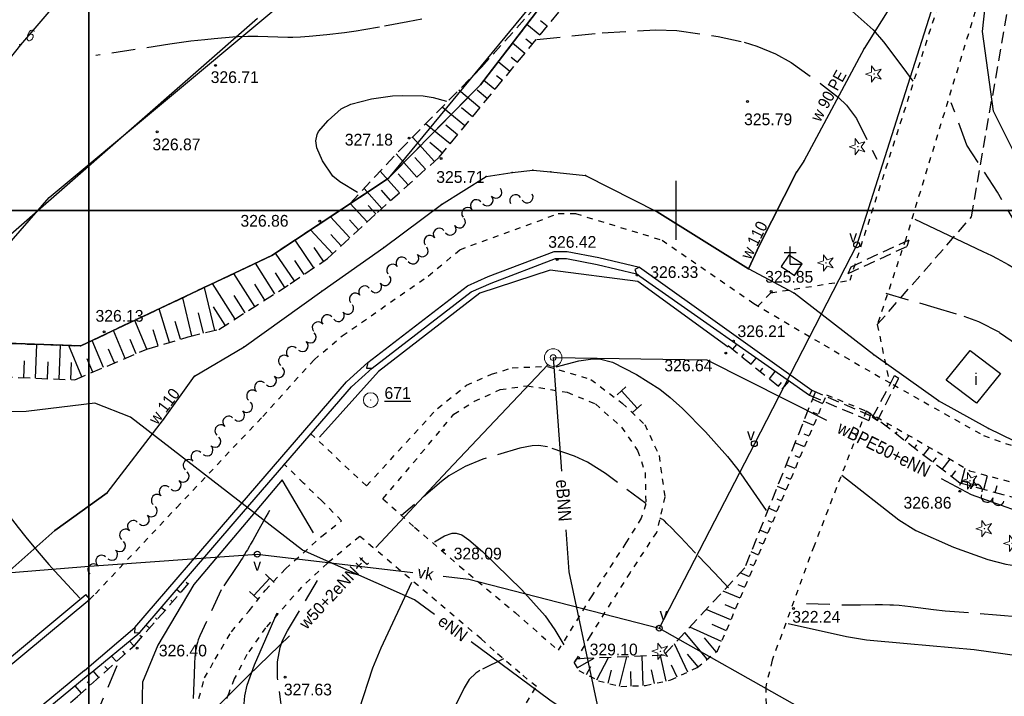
# Model space of a CAD drawing. Extents: x 4615668 to 9249187, y 5334101 to 10688993.
# Tile 57 of 120: x 4667628 to 4667712, y 5337028 to 5337085. Entities that reach past the tile are written whole.
import ezdxf
from ezdxf.enums import TextEntityAlignment as Align

# ---------------------------------------------------------------- set-up
doc = ezdxf.new("R2010")
doc.units = 0
doc.header["$MEASUREMENT"] = 0
for name, pattern in [('DROGA', [1, 0.5, -0.5]), ('GEN7', [13.75, 9.75, -1.5, 1, -1.5]), ('JEZDNIA', [1.5, 1, -0.5]), ('KONTUR', [1.5, 1, -0.5]), ('PRZEPUST', [1.5, 1, -0.5]), ('SKARPA1', [1.5, 1, -0.5]), ('UZYTEK', [1.5, 1, -0.5]), ('WARSTWICA', [3, 2, -1])]:
    doc.linetypes.add(name, pattern=pattern)
for name, color, linetype in [('1', 7, 'Continuous'), ('13', 7, 'Continuous'), ('14', 7, 'Continuous'), ('16', 7, 'Continuous'), ('17', 7, 'Continuous'), ('19', 7, 'Continuous'), ('2', 7, 'Continuous'), ('21', 7, 'Continuous'), ('22', 7, 'Continuous'), ('23', 7, 'Continuous'), ('24', 7, 'Continuous'), ('25', 7, 'Continuous'), ('26', 7, 'Continuous'), ('36', 7, 'Continuous'), ('38', 7, 'Continuous'), ('45', 7, 'Continuous'), ('47', 7, 'Continuous'), ('48', 7, 'Continuous'), ('50', 7, 'Continuous'), ('51', 7, 'Continuous'), ('52', 7, 'Continuous'), ('57', 7, 'Continuous'), ('60', 7, 'Continuous'), ('7', 4, 'GEN7'), ('9', 7, 'Continuous'), ('SZNPS_121', 7, 'Continuous'), ('SZZPZ_922', 7, 'Continuous'), ('UWWPA_907', 7, 'Continuous')]:
    doc.layers.add(name, color=color, linetype=linetype)
doc.styles.add('ITALICT', font='ITALICT', dxfattribs={"height": 0.2})
doc.styles.add('txt', font='TXT', dxfattribs={"height": 0.2})

# ---------------------------------------------------------------- blocks, each defined once
blk = doc.blocks.new('203')
at = {"layer": '57', "color": 3, "linetype": 'Continuous'}
blk.add_circle((0, 0), 0.045, dxfattribs=at)
blk = doc.blocks.new('*M2220')
at = {"layer": '60', "color": 7, "linetype": 'Continuous'}
blk.add_lwpolyline([(0, 0), (0, 250), (400, 250), (400, 0)], close=True, dxfattribs=at)
blk = doc.blocks.new('*M2221')
at = {"layer": '60', "color": 7, "linetype": 'Continuous'}
blk.add_line((50, 247.5), (50, 250), dxfattribs=at)
blk.add_lwpolyline([(0, 0), (0, 250), (400, 250), (400, 0)], close=True, dxfattribs=at)
blk = doc.blocks.new('DI')
at = {"layer": 'SZZPZ_922', "color": 7, "linetype": 'Continuous', "lineweight": 13}
for p, q in [((-0.736, -0.001), (-0.227, 0.164)), ((-0.227, 0.699), (0.087, 0.267)), ((-0.227, 0.164), (-0.227, 0.699)), ((0.087, 0.267), (0.595, 0.431)), ((0.595, 0.431), (0.281, -0.001)), ((-0.227, -0.166), (-0.736, -0.001)), ((-0.227, -0.702), (-0.227, -0.166)), ((0.087, -0.268), (-0.227, -0.702)), ((0.595, -0.434), (0.087, -0.268)), ((0.281, -0.001), (0.595, -0.434))]:
    blk.add_line(p, q, dxfattribs=at)
blk.add_circle((0, 0), 0.0203, dxfattribs=at)
blk = doc.blocks.new('SB')
at = {"layer": 'UWWPA_907', "color": 7, "linetype": 'Continuous', "lineweight": 13}
for radius in [0.75, 0.25]:
    blk.add_circle((0, 0), radius, dxfattribs=at)
blk = doc.blocks.new('PO')
at = {"layer": 'SZNPS_121', "color": 7, "linetype": 'Continuous', "lineweight": 13}
for radius in [0.625, 0.01]:
    blk.add_circle((0, 0), radius, dxfattribs=at)
blk = doc.blocks.new('WYS')
at = {"layer": '52', "color": 67, "linetype": 'Continuous'}
blk.add_circle((0, 0), 0.08, dxfattribs=at)
blk = doc.blocks.new('SLU')
at = {"layer": '22', "color": 1, "linetype": 'Continuous'}
blk.add_circle((0, 0), 0.25, dxfattribs=at)
blk = doc.blocks.new('*M2251')
at = {"layer": '60', "color": 7, "linetype": 'Continuous'}
blk.add_lwpolyline([(0, 0), (0, 250), (400, 250), (400, 0)], close=True, dxfattribs=at)
blk = doc.blocks.new('*M2253')
at = {"layer": '25', "color": 165, "linetype": 'Continuous'}
blk.add_lwpolyline([(129.515, 148.681), (127.14, 144.553), (127.093, 144.575), (127.135, 144.511), (126.085, 142.081), (124.295, 135.991), (122.685, 132.021), (120.605, 126.341), (117.295, 124.521), (116.035, 122.491), (112.435, 115.501), (106.395, 105.801), (101.255, 96.211), (100.645, 95.271), (97.505, 89.061), (96.545, 87.061)], dxfattribs=at)
blk.add_lwpolyline([(129.515, 148.681), (127.14, 144.553), (127.093, 144.575), (127.135, 144.511), (126.085, 142.081), (124.295, 135.991), (122.685, 132.021), (120.605, 126.341), (117.295, 124.521), (116.035, 122.491), (112.435, 115.501), (106.395, 105.801), (101.255, 96.211), (100.645, 95.271), (97.505, 89.061), (96.545, 87.061)], dxfattribs=at)
for p in [(129.515, 148.681), (127.093, 144.575), (127.135, 144.511), (127.14, 144.553), (126.085, 142.081), (124.295, 135.991), (122.685, 132.021), (120.605, 126.341), (117.295, 124.521), (116.035, 122.491), (112.435, 115.501), (106.395, 105.801), (101.255, 96.211), (100.645, 95.271), (97.505, 89.061), (96.545, 87.061)]:
    blk.add_point(p, dxfattribs=at)
blk = doc.blocks.new('*M2270')
at = {"layer": '25', "color": 165, "linetype": 'Continuous'}
blk.add_lwpolyline([(41.985, 67.981), (37.525, 64.761), (32.375, 60.241), (23.425, 54.131), (14.605, 50.471), (7.425, 50.231), (-9.675, 51.831), (-17.005, 52.171), (-30.215, 52.831), (-30.155, 49.031), (-30.015, 37.741), (-29.765, 33.651), (-29.605, 32.231), (-29.485, 31.831)], dxfattribs=at)
blk.add_lwpolyline([(41.985, 67.981), (37.525, 64.761), (32.375, 60.241), (23.425, 54.131), (14.605, 50.471), (7.425, 50.231), (-9.675, 51.831), (-17.005, 52.171), (-30.215, 52.831), (-30.155, 49.031), (-30.015, 37.741), (-29.765, 33.651), (-29.605, 32.231), (-29.485, 31.831)], dxfattribs=at)
for p in [(41.985, 67.981), (37.525, 64.761), (32.375, 60.241), (23.425, 54.131), (-30.215, 52.831), (-17.005, 52.171), (-9.675, 51.831), (14.605, 50.471), (7.425, 50.231), (-30.155, 49.031), (-30.015, 37.741), (-29.765, 33.651), (-29.605, 32.231), (-29.485, 31.831)]:
    blk.add_point(p, dxfattribs=at)
blk = doc.blocks.new('*M2283')
at = {"layer": '25', "color": 165, "linetype": 'Continuous'}
blk.add_lwpolyline([(124.685, 69.711), (116.985, 73.451), (112.715, 75.821), (107.225, 79.731), (100.455, 84.971), (96.545, 87.061), (97.505, 89.061), (100.645, 95.271)], dxfattribs=at)
blk.add_lwpolyline([(124.685, 69.711), (116.985, 73.451), (112.715, 75.821), (107.225, 79.731), (100.455, 84.971), (96.545, 87.061), (97.505, 89.061), (100.645, 95.271)], dxfattribs=at)
for p in [(100.645, 95.271), (97.505, 89.061), (96.545, 87.061), (100.455, 84.971), (107.225, 79.731), (112.715, 75.821), (116.985, 73.451)]:
    blk.add_point(p, dxfattribs=at)
blk = doc.blocks.new('*M2284')
at = {"layer": '25', "color": 165, "linetype": 'Continuous'}
blk.add_line((96.545, 87.061), (88.795, 91.911), dxfattribs=at)
blk.add_line((96.545, 87.061), (88.795, 91.911), dxfattribs=at)
for p in [(88.795, 91.911), (96.545, 87.061)]:
    blk.add_point(p, dxfattribs=at)
blk = doc.blocks.new('*M2285')
at = {"layer": '25', "color": 165, "linetype": 'Continuous'}
blk.add_lwpolyline([(37.525, 64.761), (41.985, 67.981), (46.765, 74.221), (49.395, 77.901), (53.625, 80.401), (60.245, 85.151), (65.515, 88.871), (70.425, 92.521)], dxfattribs=at)
blk.add_lwpolyline([(37.525, 64.761), (41.985, 67.981), (46.765, 74.221), (49.395, 77.901), (53.625, 80.401), (60.245, 85.151), (65.515, 88.871), (70.425, 92.521)], dxfattribs=at)
for p in [(70.425, 92.521), (65.515, 88.871), (60.245, 85.151), (53.625, 80.401), (49.395, 77.901), (46.765, 74.221), (41.985, 67.981), (37.525, 64.761)]:
    blk.add_point(p, dxfattribs=at)
blk = doc.blocks.new('*M2304')
at = {"layer": '25', "color": 165, "linetype": 'Continuous'}
blk.add_lwpolyline([(65.515, 88.871), (70.425, 92.521), (74.225, 94.901), (76.445, 95.251), (78.205, 95.461), (79.745, 95.311), (82.695, 95.001), (88.795, 91.911), (96.545, 87.061)], dxfattribs=at)
blk.add_lwpolyline([(65.515, 88.871), (70.425, 92.521), (74.225, 94.901), (76.445, 95.251), (78.205, 95.461), (79.745, 95.311), (82.695, 95.001), (88.795, 91.911), (96.545, 87.061)], dxfattribs=at)
for p in [(74.225, 94.901), (76.445, 95.251), (78.205, 95.461), (79.745, 95.311), (82.695, 95.001), (70.425, 92.521), (88.795, 91.911), (65.515, 88.871), (96.545, 87.061)]:
    blk.add_point(p, dxfattribs=at)
blk = doc.blocks.new('STE')
at = {"color": 40, "linetype": 'Continuous'}
for p, q in [((-1, -0.5), (-1, 0.5)), ((-1, 0.001), (1, -0.001)), ((1, -0.5), (1, 0.5))]:
    blk.add_line(p, q, dxfattribs=at)
blk = doc.blocks.new('K')
at = {"layer": '48', "color": 7, "linetype": 'Continuous'}
for p, q in [((-0.5, 1), (0, 1)), ((0, 0), (0, 1.5)), ((0, 1), (0.5, 1)), ((0, 0), (1, 0))]:
    blk.add_line(p, q, dxfattribs=at)

msp = doc.modelspace()

# ---------------------------------------------------------------- linework, layer by layer
at = {"color": 97, "linetype": 'Continuous'}
msp.add_lwpolyline([(4667693.924, 5337065.373), (4667693.27, 5337064.389), (4667694.402, 5337063.637), (4667695.056, 5337064.621)], close=True, dxfattribs=at)
at = {"layer": '1', "color": 2, "linetype": 'Continuous'}
msp.add_lwpolyline([(4667685.049, 5337102.486), (4667659.827, 5337071.897), (4667649.937, 5337065.342), (4667633.666, 5337057.64), (4667620.112, 5337058.12)], dxfattribs=at)
at = {"layer": '13', "color": 7, "linetype": 'Continuous'}
msp.add_lwpolyline([(4667707.322, 5337054.712), (4667709.363, 5337057.254), (4667711.947, 5337055.299), (4667709.906, 5337052.757)], close=True, dxfattribs=at)
at = {"layer": '16', "color": 7, "linetype": 'JEZDNIA'}
msp.add_line((4667675.67, 5337030.653), (4667675.862, 5337030.97), dxfattribs=at)
at = {"layer": '17', "color": 97, "linetype": 'DROGA'}
msp.add_line((4667697.148, 5337053.47), (4667700.513, 5337052.102), dxfattribs=at)
for points in [[(4667691.315, 5337061.043), (4667692.407, 5337062.167), (4667699.142, 5337063.226), (4667710.693, 5337099.261), (4667716.983, 5337116.411), (4667720.638, 5337124.002), (4667729.575, 5337139.79), (4667734.865, 5337149.113), (4667739.297, 5337159.344), (4667746.677, 5337168.406), (4667759.013, 5337183.212), (4667757.843, 5337191.367), (4667756.978, 5337198.712), (4667757.151, 5337201.141), (4667757.843, 5337205.478), (4667758.765, 5337212.187), (4667755.533, 5337221.644), (4667757.955, 5337227.138)], [(4667759.569, 5337223.958), (4667758.243, 5337222.223), (4667762.164, 5337213.432), (4667759.918, 5337198.709), (4667761.707, 5337182.548), (4667742.345, 5337158.814), (4667738.26, 5337149.53), (4667726.795, 5337128.679), (4667719.735, 5337115.873), (4667713.583, 5337098.561), (4667703.875, 5337066.725), (4667701.46, 5337059.451), (4667702.491, 5337054.523)], [(4667665.938, 5337065.834), (4667674.308, 5337068.905), (4667675.78, 5337068.905), (4667683.142, 5337066.651), (4667690.95, 5337061.26), (4667696.917, 5337057.723), (4667702.807, 5337054.342), (4667710.496, 5337050.012), (4667722.992, 5337045.587), (4667735.353, 5337040.068), (4667741.117, 5337033.94), (4667743.168, 5337021.683), (4667741.854, 5337008.293), (4667740.963, 5336998.487), (4667741.041, 5336989.975), (4667744.751, 5336980.014), (4667750.718, 5336968.899), (4667756.722, 5336957.64)], [(4667634.425, 5337036.083), (4667634.906, 5337036.539), (4667641.842, 5337043.884), (4667649.152, 5337051.639), (4667653.53, 5337056.459), (4667655.918, 5337058.499), (4667663.242, 5337063.59), (4667665.938, 5337065.834)], [(4667668.626, 5337055.233), (4667670.381, 5337055.783), (4667673.396, 5337055.893), (4667677.069, 5337054.793), (4667679.755, 5337052.758), (4667681.674, 5337050.944), (4667682.88, 5337048.304), (4667683.373, 5337044.785), (4667682.661, 5337041.761), (4667680.413, 5337038.352), (4667677.014, 5337032.963), (4667675.67, 5337030.653)], [(4667653.222, 5337050.174), (4667657.991, 5337045.72), (4667664.021, 5337052.319), (4667666.488, 5337054.298), (4667668.626, 5337055.233)], [(4667659.388, 5337044.622), (4667662.623, 5337048.471), (4667665.419, 5337051.826), (4667667.173, 5337052.926), (4667669.366, 5337053.916), (4667671.669, 5337054.246), (4667675.068, 5337053.696), (4667677.481, 5337052.706), (4667679.674, 5337050.726), (4667681.045, 5337048.746), (4667681.703, 5337046.876), (4667681.757, 5337044.182), (4667681.374, 5337042.972), (4667680.058, 5337040.882), (4667677.152, 5337036.373), (4667674.3, 5337031.726)], [(4667675.67, 5337030.653), (4667676.045, 5337030.005), (4667677.737, 5337029.127), (4667679.628, 5337028.653), (4667681.737, 5337028.726), (4667683.882, 5337029.2), (4667686.137, 5337030.258), (4667687.846, 5337031.68), (4667688.646, 5337033.467), (4667697.148, 5337053.47)], [(4667700.513, 5337052.102), (4667696.072, 5337040.608), (4667692.508, 5337030.874), (4667691.96, 5337028.619), (4667692.07, 5337024.33), (4667693.55, 5337020.48), (4667697.278, 5337015.641), (4667701.884, 5337011.792), (4667705.119, 5337009.152), (4667707.671, 5337006.841), (4667708.792, 5337004.587), (4667708.902, 5337002.223), (4667708.463, 5337000.848), (4667703.309, 5336993.534), (4667701.692, 5336991.004), (4667705.228, 5336985.285), (4667710.409, 5336976.431), (4667726.063, 5336948.274), (4667729.842, 5336941.521)], [(4667700.513, 5337052.102), (4667707.521, 5337048.073), (4667709.299, 5337047.012), (4667716.198, 5337045.144), (4667720.75, 5337043.86), (4667723.766, 5337042.343)], [(4667643.205, 5336988.015), (4667641.782, 5336989.874), (4667640.206, 5336992.391), (4667639.215, 5336994.38), (4667638.698, 5336996.066), (4667638.18, 5336998.097), (4667638.094, 5337000.777), (4667638.137, 5337002.852), (4667638.525, 5337005.403), (4667639.034, 5337007.702), (4667639.767, 5337010.641), (4667640.457, 5337013.537), (4667642.913, 5337024.733), (4667644.204, 5337029.373), (4667645.109, 5337030.973), (4667646.488, 5337033.307), (4667647.996, 5337035.079), (4667649.375, 5337036.852), (4667651.099, 5337038.667), (4667654.186, 5337041.456), (4667655.867, 5337042.753), (4667654.186, 5337044.439), (4667652.635, 5337045.952), (4667650.954, 5337047.594)], [(4667659.388, 5337044.622), (4667662.075, 5337042.202), (4667665.912, 5337038.902), (4667670.628, 5337034.942), (4667674.3, 5337031.726)], [(4667658.536, 5337040.477), (4667657.416, 5337041.428), (4667654.658, 5337039.137), (4667652.461, 5337037.106), (4667649.401, 5337033.648), (4667647.807, 5337031.357), (4667646.729, 5337029.283), (4667646.255, 5337028.072), (4667645.48, 5337026.084)], [(4667670.588, 5337025.526), (4667672.445, 5337028.647), (4667671.044, 5337029.793), (4667668.847, 5337031.673), (4667667.748, 5337032.688), (4667658.536, 5337040.477)]]:
    msp.add_lwpolyline(points, dxfattribs=at)
at = {"layer": '19', "color": 172, "linetype": 'PRZEPUST'}
for p, q in [((4667699.227, 5337064.383), (4667704.171, 5337066.685)), ((4667698.979, 5337063.816), (4667703.994, 5337066.119)), ((4667701.063, 5337051.571), (4667702.935, 5337055.114)), ((4667701.487, 5337051.288), (4667703.288, 5337054.901)), ((4667695.874, 5337053.873), (4667700.853, 5337051.713)), ((4667695.697, 5337053.448), (4667700.747, 5337051.287))]:
    msp.add_line(p, q, dxfattribs=at)
at = {"layer": '19', "color": 7, "linetype": 'Continuous'}
for p, q in [((4667703.994, 5337066.119), (4667704.171, 5337066.685)), ((4667698.979, 5337063.816), (4667699.227, 5337064.383)), ((4667702.935, 5337055.114), (4667703.288, 5337054.901)), ((4667695.874, 5337053.873), (4667695.697, 5337053.448)), ((4667700.853, 5337051.713), (4667700.747, 5337051.287)), ((4667701.063, 5337051.571), (4667701.487, 5337051.288))]:
    msp.add_line(p, q, dxfattribs=at)
at = {"layer": '2', "color": 5, "linetype": 'Continuous'}
for p, q in [((4667667.691, 5337079.882), (4667708.739, 5337133.335)), ((4667708.739, 5337133.335), (4667667.691, 5337079.882)), ((4667668.266, 5337129.511), (4667628.524, 5337083.278)), ((4667625.643, 5337065.342), (4667648.72, 5337085.548)), ((4667628.524, 5337083.278), (4667607.648, 5337057.1)), ((4667659.827, 5337071.897), (4667667.691, 5337079.882)), ((4667667.691, 5337079.882), (4667659.827, 5337071.897)), ((4667649.937, 5337065.342), (4667659.827, 5337071.897)), ((4667659.827, 5337071.897), (4667649.937, 5337065.342)), ((4667633.666, 5337057.64), (4667649.937, 5337065.342)), ((4667649.937, 5337065.342), (4667633.666, 5337057.64)), ((4667620.112, 5337058.12), (4667633.666, 5337057.64)), ((4667633.666, 5337057.64), (4667620.112, 5337058.12))]:
    msp.add_line(p, q, dxfattribs=at)
at = {"layer": '21', "color": 1, "linetype": 'Continuous'}
msp.add_line((4667673.873, 5337056.645), (4667674.579, 5337046.976), dxfattribs=at)
for points in [[(4667663.773, 5337034.761), (4667662.078, 5337036.02), (4667652.546, 5337040.26), (4667637.895, 5337051.581), (4667634.876, 5337052.777), (4667629.021, 5337052.069), (4667600.776, 5337051.57), (4667598.139, 5337051.731)], [(4667674.943, 5337041.989), (4667675.204, 5337038.413), (4667678.367, 5337023.616)], [(4667682.338, 5337021.072), (4667681.715, 5337022.072), (4667673.58, 5337027.482), (4667666.905, 5337032.437)]]:
    msp.add_lwpolyline(points, dxfattribs=at)
at = {"layer": '23', "color": 40, "linetype": 'Continuous'}
for p, q in [((4667710.204, 5337099.283), (4667699.704, 5337066.243)), ((4667699.704, 5337066.243), (4667690.994, 5337049.313)), ((4667690.994, 5337049.313), (4667682.903, 5337033.603))]:
    msp.add_line(p, q, dxfattribs=at)
for points in [[(4667611.384, 5337037.308), (4667616.956, 5337037.458), (4667634.021, 5337038.863), (4667648.689, 5337039.917), (4667661.927, 5337038.344)], [(4667664.504, 5337038.038), (4667666.702, 5337037.777), (4667682.903, 5337033.603), (4667694.653, 5337026.966), (4667689.624, 5337017.703)]]:
    msp.add_lwpolyline(points, dxfattribs=at)
at = {"layer": '25', "color": 165, "linetype": 'Continuous'}
for points in [[(4667673.873, 5337056.645), (4667686.948, 5337056.452), (4667697.129, 5337051.322)], [(4667673.43, 5337056.04), (4667664.918, 5337047.044), (4667658.782, 5337040.488)], [(4667706.908, 5337046.34), (4667709.449, 5337045.003), (4667720.949, 5337040.912), (4667734.391, 5337027.018), (4667750.02, 5337026.86), (4667761.744, 5337034.047), (4667775.609, 5337036.174), (4667779.879, 5337045.244)], [(4667651.419, 5337032.943), (4667647.942, 5337029.567), (4667634.206, 5337015.885), (4667611.901, 5336995.391)]]:
    msp.add_lwpolyline(points, dxfattribs=at)
at = {"layer": '38', "color": 97, "linetype": 'Continuous'}
msp.add_lwpolyline([(4667619.01, 5337056.533), (4667630.966, 5337070.273), (4667650.097, 5337086.214), (4667665.904, 5337104.076), (4667675.585, 5337114.898), (4667690.756, 5337136.311), (4667706.503, 5337160.04), (4667719.233, 5337180.656), (4667734.355, 5337209.514), (4667742.971, 5337232.576), (4667745.489, 5337240.023)], dxfattribs=at)
at = {"layer": '45', "color": 219, "linetype": 'Continuous'}
msp.add_line((4667634.425, 5337036.083), (4667634.105, 5337036.467), dxfattribs=at)
for points in [[(4667633.98, 5337029.996), (4667638.262, 5337033.661), (4667646.516, 5337043.271), (4667656.276, 5337054.58), (4667658.096, 5337056.217), (4667666.578, 5337062.755), (4667668.353, 5337063.55), (4667673.948, 5337065.676), (4667675.053, 5337065.676), (4667677.752, 5337065.172), (4667681.224, 5337064.349), (4667695.874, 5337053.873)], [(4667634.298, 5337029.61), (4667638.688, 5337033.237), (4667646.97, 5337042.879), (4667656.706, 5337054.16), (4667658.48, 5337055.755), (4667666.888, 5337062.237), (4667668.583, 5337062.996), (4667674.058, 5337065.076), (4667674.997, 5337065.076), (4667677.628, 5337064.584), (4667680.972, 5337063.791), (4667695.697, 5337053.448)], [(4667681.224, 5337064.349), (4667680.813, 5337064.159), (4667680.972, 5337063.791)], [(4667658.096, 5337056.217), (4667657.992, 5337055.757), (4667658.48, 5337055.755)], [(4667563.232, 5337005.774), (4667571.685, 5337009.284), (4667592.626, 5337017.949), (4667599.469, 5337020.875), (4667602.898, 5337020.845), (4667609.771, 5337020.002), (4667611.368, 5337020.031), (4667616.111, 5337021.569), (4667617.154, 5337022.383), (4667634.105, 5337036.467)], [(4667563.485, 5337005.337), (4667571.877, 5337008.822), (4667592.82, 5337017.489), (4667599.569, 5337020.375), (4667602.866, 5337020.345), (4667609.745, 5337019.502), (4667611.452, 5337019.533), (4667616.349, 5337021.121), (4667617.468, 5337021.993), (4667634.425, 5337036.083)], [(4667638.262, 5337033.661), (4667638.242, 5337033.219), (4667638.688, 5337033.237)], [(4667634.298, 5337029.61), (4667620.026, 5337017.833), (4667611.309, 5337013.281), (4667600.005, 5337013.494)], [(4667633.98, 5337029.996), (4667619.748, 5337018.251), (4667611.191, 5337013.783), (4667600.015, 5337013.994)]]:
    msp.add_lwpolyline(points, dxfattribs=at)
at = {"layer": '47', "color": 3, "linetype": 'Continuous'}
for points in [[(4667688.772, 5337057.545), (4667681.066, 5337063.113), (4667673.621, 5337064.095), (4667667.632, 5337062.132), (4667659.011, 5337055.45), (4667653.982, 5337049.882)], [(4667653.483, 5337041.717), (4667650.805, 5337046.237), (4667643.294, 5337037.328), (4667640.225, 5337032.153), (4667638.919, 5337029.009), (4667638.854, 5337026.52)]]:
    msp.add_lwpolyline(points, dxfattribs=at)
for centre, start, end in [((4667669.011, 5337070.715), 221.0325, 41.0325), ((4667667.338, 5337069.591), 41.0325, 221.0325), ((4667668.257, 5337070.059), 221.0325, 41.0325), ((4667670.672, 5337070.012), 30.62179, 210.62179), ((4667671.661, 5337070.307), 210.62179, 30.62179), ((4667666.584, 5337068.935), 41.0325, 221.0325), ((4667665.902, 5337068.185), 217.71365, 37.71365), ((4667664.167, 5337067.159), 37.71365, 217.71365), ((4667665.112, 5337067.574), 217.71365, 37.71365), ((4667663.377, 5337066.548), 37.71365, 217.71365), ((4667662.73, 5337065.732), 217.71365, 37.71365), ((4667660.995, 5337064.706), 37.71365, 217.71365), ((4667661.94, 5337065.121), 217.71365, 37.71365), ((4667660.204, 5337064.095), 37.71365, 217.71365), ((4667659.558, 5337063.279), 217.71365, 37.71365), ((4667657.823, 5337062.253), 37.71365, 217.71365), ((4667658.767, 5337062.668), 217.71365, 37.71365), ((4667657.032, 5337061.642), 37.71365, 217.71365), ((4667656.386, 5337060.826), 217.71365, 37.71365), ((4667654.651, 5337059.8), 37.71365, 217.71365), ((4667655.595, 5337060.215), 217.71365, 37.71365), ((4667653.86, 5337059.189), 37.71365, 217.71365), ((4667653.196, 5337058.392), 227.59934, 47.59934), ((4667651.663, 5337057.084), 47.59934, 227.59934), ((4667652.522, 5337057.654), 227.59934, 47.59934), ((4667650.989, 5337056.346), 47.59934, 227.59934), ((4667650.492, 5337055.431), 227.59934, 47.59934), ((4667649.818, 5337054.693), 227.59934, 47.59934), ((4667648.285, 5337053.385), 47.59934, 227.59934), ((4667648.959, 5337054.123), 47.59934, 227.59934), ((4667647.788, 5337052.47), 227.59934, 47.59934), ((4667646.255, 5337051.161), 47.59934, 227.59934), ((4667647.114, 5337051.732), 227.59934, 47.59934), ((4667645.581, 5337050.423), 47.59934, 227.59934), ((4667645.084, 5337049.509), 227.59934, 47.59934), ((4667644.41, 5337048.77), 227.59934, 47.59934), ((4667643.551, 5337048.2), 47.59934, 227.59934), ((4667642.877, 5337047.462), 47.59934, 227.59934), ((4667642.38, 5337046.547), 227.59934, 47.59934), ((4667640.847, 5337045.239), 47.59934, 227.59934), ((4667641.706, 5337045.809), 227.59934, 47.59934), ((4667708.941, 5337045.619), 344.21004, 164.21004), ((4667709.902, 5337045.347), 344.21004, 164.21004), ((4667640.173, 5337044.501), 47.59934, 227.59934), ((4667710.797, 5337044.834), 164.21004, 344.21004), ((4667711.759, 5337044.562), 164.21004, 344.21004), ((4667639.676, 5337043.586), 227.59934, 47.59934), ((4667639.002, 5337042.848), 227.59934, 47.59934), ((4667638.143, 5337042.278), 47.59934, 227.59934), ((4667637.469, 5337041.54), 47.59934, 227.59934), ((4667636.972, 5337040.625), 227.59934, 47.59934), ((4667635.439, 5337039.317), 47.59934, 227.59934), ((4667636.298, 5337039.887), 227.59934, 47.59934), ((4667634.765, 5337038.579), 47.59934, 227.59934)]:
    msp.add_arc(centre, 0.5, start, end, dxfattribs=at)
at = {"layer": '50', "color": 7, "linetype": 'Continuous'}
for points in [[(4667687.505, 5337103.308), (4667688.058, 5337100.84), (4667688.309, 5337099.888), (4667689.007, 5337098.044), (4667689.933, 5337096.285), (4667690.657, 5337095.165), (4667692.303, 5337093.065), (4667693.559, 5337091.678), (4667696.178, 5337089.055), (4667698.823, 5337086.587), (4667701.099, 5337084.551), (4667701.99, 5337083.521), (4667703.622, 5337081.342), (4667704.487, 5337080.185)], [(4667704.649, 5337068.43), (4667710.454, 5337065.692), (4667711.182, 5337065.335), (4667711.662, 5337065.087), (4667712.609, 5337064.567), (4667713.078, 5337064.298), (4667714.008, 5337063.745), (4667714.93, 5337063.179), (4667716.766, 5337062.033), (4667721.796, 5337058.867), (4667722.491, 5337058.441), (4667723.891, 5337057.609), (4667725.761, 5337056.504), (4667726.689, 5337055.94), (4667727.605, 5337055.358), (4667728.058, 5337055.059), (4667728.921, 5337054.476), (4667730.636, 5337053.298), (4667735.75, 5337049.718), (4667737.274, 5337048.665), (4667738.023, 5337048.121)], [(4667621.65, 5337055.011), (4667624.055, 5337048.906), (4667624.311, 5337048.296), (4667624.497, 5337047.896), (4667624.626, 5337047.632), (4667624.899, 5337047.111), (4667625.115, 5337046.725), (4667625.572, 5337045.967), (4667626.058, 5337045.225), (4667626.396, 5337044.739), (4667627.098, 5337043.786), (4667628.35, 5337042.168), (4667628.986, 5337041.371), (4667629.958, 5337040.192), (4667630.956, 5337039.037), (4667631.467, 5337038.469), (4667633.577, 5337036.155)]]:
    msp.add_lwpolyline(points, dxfattribs=at)
at = {"layer": '50', "color": 216, "linetype": 'Continuous'}
for points in [[(4667742.9, 5337051.963), (4667740.471, 5337054.019), (4667738.252, 5337055.948), (4667735.392, 5337057.876), (4667732.039, 5337060.003), (4667727.404, 5337062.179), (4667722.538, 5337064.439), (4667719.58, 5337065.874), (4667716.572, 5337068.396), (4667714.303, 5337071.71), (4667711.348, 5337077.621), (4667710.424, 5337084.419), (4667710.855, 5337088.65), (4667710.852, 5337088.697)], [(4667657.228, 5337070.7), (4667655.715, 5337071.61), (4667655.13, 5337072.097), (4667654.24, 5337073.393), (4667653.764, 5337074.516), (4667653.686, 5337075.106), (4667653.776, 5337075.653), (4667653.9, 5337075.896), (4667654.732, 5337076.845), (4667655.829, 5337077.831), (4667656.65, 5337078.236), (4667658.4, 5337078.665), (4667660.189, 5337078.919), (4667661.085, 5337078.969), (4667662.812, 5337078.93), (4667663.657, 5337078.779), (4667664.791, 5337078.476)], [(4667674.127, 5337055.864), (4667676.059, 5337056.362), (4667677.238, 5337056.553), (4667677.826, 5337056.528), (4667678.913, 5337056.245), (4667680.972, 5337055.199), (4667682.937, 5337053.971), (4667683.843, 5337053.261), (4667684.877, 5337052.317), (4667686.824, 5337050.326), (4667688.722, 5337048.229), (4667689.584, 5337047.115), (4667692.014, 5337043.626)], [(4667698.44, 5337046.631), (4667703.298, 5337042.847), (4667704.749, 5337041.914), (4667707.939, 5337040.506), (4667710.875, 5337039.45), (4667712.39, 5337039.063), (4667715.359, 5337038.611), (4667716.852, 5337038.523), (4667720.895, 5337038.578), (4667722.726, 5337038.608), (4667723.582, 5337038.85), (4667724.722, 5337039.422)], [(4667663.781, 5337040.956), (4667664.635, 5337041.459), (4667665.279, 5337041.687), (4667665.623, 5337041.702), (4667666.09, 5337041.56), (4667666.706, 5337041.133), (4667667.846, 5337040.151), (4667671.208, 5337036.879), (4667673.179, 5337034.666), (4667674.019, 5337033.456), (4667674.771, 5337032.198)], [(4667661.807, 5337037.499), (4667659.211, 5337031.904), (4667658.484, 5337030.2), (4667657.333, 5337026.641), (4667657.04, 5337025.146), (4667656.94, 5337024.149), (4667656.891, 5337022.154), (4667657.006, 5337019.639), (4667657.223, 5337018.386), (4667658.106, 5337015.063), (4667659.322, 5337010.873), (4667660.481, 5337007.106)], [(4667646.622, 5336987.522), (4667647.561, 5336995.112), (4667648.445, 5337002.48), (4667648.862, 5337006.431), (4667648.887, 5337008.408), (4667648.332, 5337015.627), (4667647.779, 5337021.776), (4667647.503, 5337026.485), (4667647.617, 5337027.846), (4667647.82, 5337028.743), (4667648.442, 5337030.474), (4667650.375, 5337034.906)], [(4667735.569, 5337030.257), (4667732.122, 5337030.066), (4667729.245, 5337029.876), (4667727.536, 5337029.855), (4667724.116, 5337030.066), (4667716.396, 5337030.826), (4667709.693, 5337031.752), (4667704.008, 5337032.268), (4667700.538, 5337032.579), (4667698.824, 5337032.867), (4667693.885, 5337033.983)]]:
    msp.add_lwpolyline(points, dxfattribs=at)
at = {"layer": '50', "color": 245, "linetype": 'WARSTWICA'}
for points in [[(4667662.683, 5337085.46), (4667661.49, 5337085.224), (4667659.095, 5337084.78), (4667657.771, 5337084.552), (4667657.108, 5337084.449), (4667656.113, 5337084.309), (4667654.618, 5337084.131), (4667653.118, 5337083.991), (4667652.367, 5337083.936), (4667651.727, 5337083.907), (4667651.3, 5337083.902), (4667650.445, 5337083.915), (4667648.733, 5337083.974), (4667647.879, 5337083.987), (4667647.025, 5337083.965), (4667646.599, 5337083.936), (4667645.011, 5337083.792), (4667644.218, 5337083.711), (4667643.029, 5337083.576), (4667641.844, 5337083.421), (4667641.252, 5337083.334), (4667634.944, 5337082.369)], [(4667672.476, 5337083.737), (4667678.053, 5337084.292), (4667682.607, 5337084.548), (4667684.384, 5337084.495), (4667687.928, 5337083.993), (4667690.128, 5337083.49), (4667691.2, 5337083.148), (4667692.781, 5337082.499), (4667694.133, 5337081.764), (4667696.612, 5337079.98), (4667698.147, 5337078.78), (4667698.85, 5337078.131), (4667699.677, 5337076.991), (4667701.422, 5337073.533)], [(4667740.309, 5337049.897), (4667738.71, 5337051.041), (4667734.877, 5337053.744), (4667730.708, 5337056.87), (4667727.086, 5337059.067), (4667723.253, 5337061.433), (4667720.108, 5337063.014), (4667716.865, 5337064.704), (4667713.58, 5337067.492), (4667711.685, 5337070.744), (4667709.081, 5337074.739), (4667707.757, 5337078.339)], [(4667702.177, 5337062.132), (4667706.262, 5337060.949), (4667708.827, 5337060.179), (4667710.08, 5337059.713), (4667711.863, 5337058.795), (4667713.389, 5337057.72), (4667715.337, 5337056.197), (4667716.327, 5337055.457), (4667719.65, 5337053.02), (4667721.381, 5337051.909), (4667729.529, 5337047.281), (4667734.709, 5337044.324)], [(4667681.756, 5337044.237), (4667678.316, 5337046.774), (4667676.78, 5337047.735), (4667675.684, 5337048.26), (4667673.4, 5337049.055), (4667672.623, 5337049.165), (4667672.091, 5337049.144), (4667671.041, 5337048.941), (4667667.897, 5337047.999), (4667666.392, 5337047.381), (4667665, 5337046.579), (4667664.363, 5337046.09), (4667660.97, 5337043.198)], [(4667649.728, 5337043.616), (4667649.626, 5337043.439), (4667649.424, 5337043.085), (4667649.223, 5337042.73), (4667648.827, 5337042.016), (4667648.475, 5337041.382), (4667648.297, 5337041.066), (4667648.118, 5337040.751), (4667648.028, 5337040.593), (4667647.846, 5337040.28), (4667647.754, 5337040.124), (4667647.614, 5337039.891), (4667647.488, 5337039.685), (4667647.424, 5337039.583), (4667647.328, 5337039.429), (4667647.181, 5337039.201), (4667647.032, 5337038.974), (4667646.956, 5337038.861), (4667645.623, 5337036.887)], [(4667688.802, 5337037.041), (4667688.399, 5337037.463), (4667687.594, 5337038.311), (4667685.987, 5337040.007), (4667685.45, 5337040.571), (4667685.181, 5337040.853), (4667684.641, 5337041.415), (4667684.37, 5337041.695), (4667683.962, 5337042.115), (4667683.552, 5337042.532), (4667683.346, 5337042.741), (4667683.334, 5337042.753), (4667683.308, 5337042.776), (4667683.281, 5337042.797), (4667683.263, 5337042.811), (4667683.224, 5337042.837), (4667683.195, 5337042.856), (4667683.134, 5337042.891), (4667683.012, 5337042.959), (4667682.952, 5337042.995)], [(4667654.801, 5336980.147), (4667655.949, 5336982.67), (4667656.291, 5336983.548), (4667656.753, 5336985.386), (4667657.092, 5336987.652), (4667657.151, 5336988.789), (4667657.037, 5336990.483), (4667656.245, 5336995.701), (4667654.722, 5337005.782), (4667653.88, 5337010.52), (4667652.567, 5337016.807), (4667651.929, 5337019.959), (4667650.841, 5337026.24), (4667650.406, 5337029.383), (4667650.396, 5337030.754), (4667650.639, 5337031.97), (4667650.845, 5337032.553), (4667651.252, 5337033.373), (4667654.299, 5337038.466)], [(4667645.623, 5337036.887), (4667643.802, 5337032.96), (4667643.663, 5337032.614), (4667643.588, 5337032.378), (4667643.545, 5337032.218), (4667643.475, 5337031.892), (4667643.435, 5337031.645), (4667643.38, 5337031.143), (4667643.349, 5337030.637), (4667643.316, 5337029.628), (4667643.175, 5337025.674)], [(4667695.429, 5337035.715), (4667698.613, 5337035.596), (4667699.081, 5337035.585), (4667700.018, 5337035.59), (4667701.268, 5337035.618), (4667701.893, 5337035.622), (4667702.517, 5337035.61), (4667702.829, 5337035.596), (4667703.319, 5337035.56), (4667704.296, 5337035.455), (4667706.245, 5337035.197), (4667707.222, 5337035.094), (4667711.616, 5337034.733), (4667713.814, 5337034.563), (4667717.112, 5337034.326), (4667718.704, 5337034.226), (4667721.888, 5337034.06), (4667723.868, 5337033.967), (4667724.858, 5337033.948), (4667725.517, 5337033.957), (4667725.847, 5337033.969), (4667726.34, 5337034.001), (4667731.544, 5337034.415)], [(4667636.743, 5337030.413), (4667634.016, 5337023.955), (4667632.273, 5337017.877), (4667632.349, 5337010.963), (4667632.728, 5337001.845), (4667632.352, 5336992.544), (4667632.201, 5336983.73), (4667631.973, 5336975.6), (4667630.24, 5336962.735), (4667628.194, 5336949.819), (4667627.21, 5336944.652), (4667627.249, 5336943.998)], [(4667669.643, 5337030.992), (4667667.627, 5337029.998), (4667667.289, 5337029.79), (4667666.729, 5337029.23), (4667666.285, 5337028.535), (4667665.554, 5337027.027), (4667662.465, 5337020.617), (4667661.872, 5337019.259), (4667661.743, 5337018.41), (4667661.797, 5337017.822), (4667662.084, 5337016.67), (4667663.213, 5337012.97)]]:
    msp.add_lwpolyline(points, dxfattribs=at)
at = {"layer": '51', "color": 3, "linetype": 'Continuous'}
for p, q in [((4667672.731, 5337084.09), (4667671.624, 5337085.003)), ((4667673.367, 5337084.862), (4667672.8, 5337085.329)), ((4667671.458, 5337082.547), (4667670.405, 5337083.416)), ((4667672.095, 5337083.319), (4667671.555, 5337083.764)), ((4667670.185, 5337081.005), (4667669.186, 5337081.829)), ((4667670.822, 5337081.776), (4667670.309, 5337082.199)), ((4667668.913, 5337079.462), (4667667.967, 5337080.242)), ((4667669.549, 5337080.233), (4667669.063, 5337080.634)), ((4667667.64, 5337077.919), (4667665.837, 5337079.407)), ((4667668.276, 5337078.69), (4667667.409, 5337079.406)), ((4667666.367, 5337076.376), (4667664.427, 5337077.977)), ((4667667.004, 5337077.148), (4667666.068, 5337077.92)), ((4667665.095, 5337074.834), (4667663.017, 5337076.547)), ((4667665.731, 5337075.605), (4667664.726, 5337076.434)), ((4667663.764, 5337073.347), (4667661.907, 5337075.422)), ((4667664.458, 5337074.062), (4667663.385, 5337074.947)), ((4667662.273, 5337072.013), (4667660.509, 5337073.985)), ((4667663.019, 5337072.68), (4667662.111, 5337073.694)), ((4667660.783, 5337070.679), (4667659.145, 5337072.509)), ((4667661.528, 5337071.346), (4667660.678, 5337072.296)), ((4667659.293, 5337069.345), (4667657.782, 5337071.034)), ((4667660.038, 5337070.012), (4667659.251, 5337070.892)), ((4667658.046, 5337068.205), (4667656.607, 5337069.763)), ((4667658.78, 5337068.883), (4667658.116, 5337069.603)), ((4667656.576, 5337066.848), (4667654.919, 5337068.644)), ((4667657.311, 5337067.527), (4667656.537, 5337068.365)), ((4667655.106, 5337065.492), (4667653.23, 5337067.525)), ((4667653.508, 5337064.297), (4667651.902, 5337066.645)), ((4667655.841, 5337066.17), (4667654.958, 5337067.127)), ((4667654.334, 5337064.861), (4667653.535, 5337066.029)), ((4667651.857, 5337063.168), (4667650.235, 5337065.54)), ((4667652.683, 5337063.732), (4667651.876, 5337064.912)), ((4667650.178, 5337062.081), (4667648.527, 5337064.674)), ((4667648.491, 5337061.007), (4667646.705, 5337063.812)), ((4667651.022, 5337062.619), (4667650.23, 5337063.862)), ((4667645.071, 5337058.967), (4667644.188, 5337062.621)), ((4667646.805, 5337059.932), (4667644.883, 5337062.949)), ((4667649.335, 5337061.544), (4667648.475, 5337062.894)), ((4667643.127, 5337058.497), (4667642.342, 5337061.747)), ((4667647.648, 5337060.47), (4667646.721, 5337061.925)), ((4667641.208, 5337057.936), (4667640.343, 5337060.801)), ((4667645.961, 5337059.395), (4667644.966, 5337060.957)), ((4667639.294, 5337057.357), (4667638.256, 5337059.813)), ((4667642.165, 5337058.225), (4667641.711, 5337059.729)), ((4667644.099, 5337058.732), (4667643.682, 5337060.458)), ((4667637.451, 5337056.579), (4667636.447, 5337058.956)), ((4667640.251, 5337057.647), (4667639.84, 5337059.007)), ((4667635.609, 5337055.8), (4667634.637, 5337058.1)), ((4667638.373, 5337056.968), (4667637.862, 5337058.176)), ((4667629.822, 5337054.892), (4667629.936, 5337057.772)), ((4667631.821, 5337054.813), (4667631.934, 5337057.701)), ((4667633.767, 5337055.022), (4667632.645, 5337057.676)), ((4667636.53, 5337056.189), (4667636.036, 5337057.359)), ((4667689.163, 5337057.351), (4667689.498, 5337057.764)), ((4667628.823, 5337054.931), (4667628.88, 5337056.369)), ((4667634.688, 5337055.411), (4667634.21, 5337056.541)), ((4667689.94, 5337056.721), (4667690.128, 5337056.954)), ((4667690.717, 5337056.092), (4667691.135, 5337056.607)), ((4667630.822, 5337054.853), (4667630.878, 5337056.295)), ((4667632.82, 5337054.774), (4667632.877, 5337056.22)), ((4667691.494, 5337055.462), (4667691.724, 5337055.745)), ((4667692.271, 5337054.832), (4667692.772, 5337055.45)), ((4667693.048, 5337054.203), (4667693.319, 5337054.537)), ((4667696.828, 5337052.717), (4667695.937, 5337053.096)), ((4667696.437, 5337051.797), (4667696, 5337051.982)), ((4667700.648, 5337051.998), (4667700.662, 5337052.016)), ((4667701.441, 5337051.388), (4667701.489, 5337051.451)), ((4667696.046, 5337050.876), (4667695.191, 5337051.239)), ((4667702.233, 5337050.778), (4667702.412, 5337051.01)), ((4667695.654, 5337049.956), (4667695.236, 5337050.134)), ((4667703.026, 5337050.168), (4667703.156, 5337050.338)), ((4667703.818, 5337049.559), (4667704.162, 5337050.004)), ((4667695.263, 5337049.036), (4667694.445, 5337049.383)), ((4667704.611, 5337048.949), (4667704.824, 5337049.225)), ((4667705.404, 5337048.339), (4667705.911, 5337048.999)), ((4667694.872, 5337048.115), (4667694.472, 5337048.285)), ((4667706.196, 5337047.729), (4667706.491, 5337048.112)), ((4667706.989, 5337047.119), (4667707.659, 5337047.991)), ((4667694.481, 5337047.195), (4667693.7, 5337047.527)), ((4667708.593, 5337045.938), (4667708.941, 5337047.226)), ((4667694.09, 5337046.275), (4667693.708, 5337046.437)), ((4667707.781, 5337046.509), (4667708.152, 5337046.992)), ((4667710.523, 5337045.416), (4667710.842, 5337046.594)), ((4667693.699, 5337045.354), (4667692.954, 5337045.671)), ((4667709.558, 5337045.677), (4667709.718, 5337046.266)), ((4667711.489, 5337045.154), (4667711.648, 5337045.744)), ((4667692.916, 5337043.514), (4667692.208, 5337043.815)), ((4667693.307, 5337044.434), (4667692.944, 5337044.588)), ((4667692.525, 5337042.593), (4667692.18, 5337042.74)), ((4667692.134, 5337041.673), (4667691.463, 5337041.958)), ((4667691.743, 5337040.753), (4667691.416, 5337040.892)), ((4667691.352, 5337039.832), (4667690.717, 5337040.102)), ((4667690.96, 5337038.912), (4667690.652, 5337039.043)), ((4667690.569, 5337037.992), (4667689.783, 5337038.326)), ((4667642.803, 5337037.362), (4667642.64, 5337037.504)), ((4667690.178, 5337037.071), (4667689.62, 5337037.309)), ((4667642.144, 5337036.609), (4667641.825, 5337036.889)), ((4667689.787, 5337036.151), (4667688.342, 5337036.765)), ((4667641.485, 5337035.857), (4667641.329, 5337035.994)), ((4667689.396, 5337035.231), (4667688.508, 5337035.608)), ((4667640.827, 5337035.104), (4667640.521, 5337035.372)), ((4667689.005, 5337034.311), (4667686.9, 5337035.205)), ((4667639.509, 5337033.6), (4667639.218, 5337033.854)), ((4667640.168, 5337034.352), (4667640.019, 5337034.483)), ((4667688.612, 5337033.391), (4667687.414, 5337033.927)), ((4667638.85, 5337032.847), (4667638.696, 5337032.982)), ((4667686.981, 5337030.96), (4667685.085, 5337033.239)), ((4667688.203, 5337032.478), (4667685.5, 5337033.688)), ((4667638.183, 5337032.103), (4667637.813, 5337032.514)), ((4667685.32, 5337029.875), (4667684.194, 5337032.275)), ((4667687.75, 5337031.6), (4667686.759, 5337032.79)), ((4667636.699, 5337030.763), (4667636.269, 5337031.239)), ((4667637.441, 5337031.433), (4667637.241, 5337031.655)), ((4667681.522, 5337028.719), (4667681.436, 5337031.228)), ((4667683.48, 5337029.111), (4667682.998, 5337031.295)), ((4667686.212, 5337030.32), (4667685.306, 5337031.409)), ((4667675.92, 5337030.22), (4667677.359, 5337031.053)), ((4667677.599, 5337029.198), (4667678.589, 5337031.106)), ((4667679.527, 5337028.678), (4667680.152, 5337031.173)), ((4667684.415, 5337029.45), (4667683.938, 5337030.466)), ((4667635.214, 5337029.423), (4667634.726, 5337029.964)), ((4667635.956, 5337030.093), (4667635.727, 5337030.347)), ((4667676.712, 5337029.659), (4667677.074, 5337030.358)), ((4667678.557, 5337028.922), (4667678.833, 5337030.025)), ((4667680.523, 5337028.684), (4667680.48, 5337029.934)), ((4667682.504, 5337028.895), (4667682.244, 5337030.073)), ((4667634.472, 5337028.753), (4667634.213, 5337029.04)), ((4667633.729, 5337028.083), (4667633.182, 5337028.689))]:
    msp.add_line(p, q, dxfattribs=at)
at = {"layer": '51', "color": 3, "linetype": 'SKARPA1'}
for p, q in [((4667688.775, 5337057.666), (4667693.364, 5337053.946)), ((4667693.364, 5337053.946), (4667693.924, 5337054.615))]:
    msp.add_line(p, q, dxfattribs=at)
for points in [[(4667658.92, 5337069.012), (4667664.161, 5337073.702), (4667677.132, 5337089.425), (4667688.197, 5337104.315), (4667695.899, 5337114.437), (4667700.113, 5337120.242), (4667705.536, 5337128.828), (4667708.739, 5337133.335)], [(4667656.607, 5337069.763), (4667660.79, 5337074.289), (4667667.763, 5337081.36), (4667675.18, 5337089.634)], [(4667616.373, 5337055.873), (4667620.857, 5337055.245), (4667633.15, 5337054.761), (4667639.298, 5337057.359), (4667642.818, 5337058.422), (4667645.421, 5337059.051), (4667651.495, 5337062.92), (4667654.677, 5337065.096), (4667658.92, 5337069.012)], [(4667696.204, 5337053.761), (4667690.173, 5337038.748), (4667683.301, 5337031.308), (4667676.501, 5337031.016), (4667675.862, 5337030.97)], [(4667738.02, 5336990.714), (4667737.092, 5336995.983), (4667736.602, 5336998.608), (4667737.512, 5337004.838), (4667738.727, 5337014.16), (4667738.446, 5337021.937), (4667735.222, 5337031.703), (4667724.318, 5337039.948), (4667720.908, 5337042.501), (4667712.292, 5337044.937), (4667708.486, 5337045.967), (4667700.513, 5337052.102)], [(4667621.34, 5337017.189), (4667627.077, 5337022.411), (4667633.393, 5337027.779), (4667638.258, 5337032.171), (4667643.072, 5337037.669)]]:
    msp.add_lwpolyline(points, dxfattribs=at)
at = {"layer": '60', "color": 7, "linetype": 'Continuous'}
msp.add_line((4667684.354, 5337069.183), (4667684.354, 5337071.683), dxfattribs=at)
msp.add_lwpolyline([(4668034.354, 5337319.183), (4668034.354, 5337069.183), (4667634.354, 5337069.183), (4667634.354, 5337319.183)], dxfattribs=at)
at = {"layer": '7', "color": 245, "linetype": 'KONTUR'}
for p, q in [((4667667.691, 5337079.882), (4667708.739, 5337133.335)), ((4667708.739, 5337133.335), (4667667.691, 5337079.882)), ((4667659.827, 5337071.897), (4667667.691, 5337079.882)), ((4667667.691, 5337079.882), (4667659.827, 5337071.897)), ((4667649.937, 5337065.342), (4667659.827, 5337071.897)), ((4667659.827, 5337071.897), (4667649.937, 5337065.342)), ((4667633.666, 5337057.64), (4667649.937, 5337065.342)), ((4667649.937, 5337065.342), (4667633.666, 5337057.64)), ((4667620.112, 5337058.12), (4667633.666, 5337057.64)), ((4667633.666, 5337057.64), (4667620.112, 5337058.12))]:
    msp.add_line(p, q, dxfattribs=at)
at = {"layer": '9', "color": 3, "linetype": 'UZYTEK'}
msp.add_lwpolyline([(4667701.46, 5337059.451), (4667709.478, 5337068.626), (4667712.999, 5337088.859), (4667735.371, 5337114.479)], dxfattribs=at)

# ---------------------------------------------------------------- block references
at = {"color": 40, "linetype": 'Continuous'}
for p, xscale, yscale, rotation in [((4667680.348, 5337053.074), 1.000002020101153, 1.000002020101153, 311.781104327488), ((4667649.077, 5337037.127), 0.9999978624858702, 0.9999978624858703, 226.6166519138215)]:
    msp.add_blockref('STE', p, dxfattribs=dict(at, xscale=xscale, yscale=yscale, rotation=rotation))
at = {"layer": '24', "color": 40, "linetype": 'Continuous'}
for p in [(4667699.704, 5337066.243), (4667690.994, 5337049.313), (4667648.689, 5337039.917), (4667682.903, 5337033.603)]:
    msp.add_blockref('SLU', p, dxfattribs=at)
at = {"layer": '25', "color": 165, "linetype": 'Continuous'}
for name in ['*M2253', '*M2283', '*M2304', '*M2285', '*M2284', '*M2270']:
    msp.add_blockref(name, (4667593.939, 5336977.152), dxfattribs=at)
at = {"layer": '26', "color": 165, "linetype": 'Continuous'}
msp.add_blockref('SB', (4667673.873, 5337056.645), dxfattribs=at)
at = {"layer": '36', "color": 137, "linetype": 'Continuous'}
msp.add_blockref('PO', (4667658.347, 5337053.035), dxfattribs=at)
at = {"layer": '47', "color": 3, "linetype": 'Continuous'}
for p in [(4667701.187, 5337080.786), (4667699.804, 5337074.598), (4667697.094, 5337064.709), (4667709.349, 5337046.155), (4667710.582, 5337042.078), (4667712.926, 5337040.831), (4667683.001, 5337031.645)]:
    msp.add_blockref('DI', p, dxfattribs=at)
at = {"layer": '48', "color": 7, "linetype": 'Continuous'}
msp.add_blockref('K', (4667694.044, 5337064.595), dxfattribs=at)
at = {"layer": '52', "color": 67, "linetype": 'Continuous'}
for p in [(4667645.127, 5337081.527), (4667690.412, 5337078.459), (4667640.168, 5337075.859), (4667661.619, 5337075.338), (4667664.329, 5337073.603), (4667654.002, 5337068.264), (4667674.205, 5337064.987), (4667681.03, 5337063.678), (4667692.42, 5337062.268), (4667635.648, 5337058.845), (4667689.21, 5337058.041), (4667688.557, 5337057.034), (4667708.476, 5337045.26), (4667664.551, 5337040.266), (4667694.323, 5337035.284), (4667638.456, 5337031.911), (4667676.026, 5337031.091), (4667651.052, 5337029.445)]:
    msp.add_blockref('WYS', p, dxfattribs=at)
at = {"layer": '57', "color": 3, "linetype": 'Continuous'}
msp.add_blockref('203', (4667628.524, 5337083.278), dxfattribs=at)
at = {"layer": '60', "color": 7, "linetype": 'Continuous'}
for name, p in [('*M2251', (4667234.354, 5337069.183)), ('*M2220', (4667234.354, 5336819.183)), ('*M2221', (4667634.354, 5336819.183))]:
    msp.add_blockref(name, p, dxfattribs=at)

# ---------------------------------------------------------------- texts
at = {"layer": '14', "color": 7, "linetype": 'Continuous', "style": 'txt'}
msp.add_text('i', height=1, dxfattribs=at).set_placement((4667709.849, 5337054.835), align=Align.MIDDLE)
at = {"layer": '21', "color": 1, "linetype": 'Continuous', "style": 'txt', "width": 0.909091}
msp.add_text('eBNN', height=1.1, rotation=274.17539, dxfattribs=at).set_placement((4667674.761, 5337044.482), align=Align.MIDDLE)
at = {"layer": '21', "color": 1, "linetype": 'Continuous', "style": 'txt'}
msp.add_text('eNN', height=1, rotation=323.41329, dxfattribs=at).set_placement((4667665.34, 5337033.599), align=Align.MIDDLE)
at = {"layer": '24', "color": 40, "linetype": 'Continuous', "style": 'txt'}
for p in [(4667699.408, 5337066.965), (4667690.705, 5337050.103), (4667648.685, 5337039.005), (4667683.266, 5337034.799)]:
    msp.add_text('v', height=1, dxfattribs=at).set_placement(p, align=Align.MIDDLE)
msp.add_text('vk', height=1, rotation=349.60208, dxfattribs=at).set_placement((4667662.921, 5337037.797), align=Align.CENTER)
at = {"layer": '25', "color": 165, "linetype": 'Continuous', "style": 'txt'}
for s, rotation, width, p in [('w 90 PE', 60.8324, 0.945, (4667696.588, 5337076.642)), ('w 110 ', 63.4349, 0.937, (4667690.669, 5337064.934)), ('w 110 ', 53.3929, 0.937, (4667640.171, 5337050.869))]:
    msp.add_text(s, height=1, rotation=rotation, dxfattribs=dict(at, width=width)).set_placement(p)
at = {"layer": '25', "color": 165, "linetype": 'Continuous', "style": 'txt', "width": 0.909091}
msp.add_text('wBPE50+eNN', height=1.1, rotation=333.25746, dxfattribs=at).set_placement((4667702.031, 5337048.852), align=Align.MIDDLE)
at = {"layer": '25', "color": 165, "linetype": 'Continuous', "style": 'txt'}
msp.add_text('w50+2eNN+t', height=1, rotation=46.89218, dxfattribs=at).set_placement((4667655.177, 5337036.637), align=Align.MIDDLE)
at = {"layer": '36', "color": 62, "linetype": 'Continuous', "style": 'txt'}
msp.add_text('%%U671', height=1, dxfattribs=at).set_placement((4667659.516, 5337053.132))
at = {"layer": '52', "color": 67, "linetype": 'Continuous', "style": 'txt'}
for s, p in [('326.71', (4667644.724, 5337080.023)), ('325.79', (4667690.124, 5337076.434)), ('327.18', (4667656.141, 5337074.702)), ('326.87', (4667639.765, 5337074.297)), ('325.71', (4667663.925, 5337071.521)), ('326.86', (4667647.258, 5337067.793)), ('326.42', (4667673.453, 5337065.993)), ('326.33', (4667682.134, 5337063.426)), ('325.85', (4667691.918, 5337063.023)), ('326.13', (4667634.922, 5337059.701)), ('326.21', (4667689.561, 5337058.393)), ('326.64', (4667683.338, 5337055.474)), ('326.86', (4667703.687, 5337043.788)), ('328.09', (4667665.404, 5337039.461)), ('322.24', (4667694.223, 5337034.076)), ('326.40', (4667640.313, 5337031.206)), ('329.10', (4667676.979, 5337031.292)), ('327.63', (4667650.952, 5337027.884))]:
    msp.add_text(s, height=1, dxfattribs=at).set_placement(p)
at = {"layer": '57', "color": 3, "linetype": 'Continuous', "style": 'ITALICT'}
msp.add_text('6', height=0.9, dxfattribs=at).set_placement((4667628.874, 5337083.628))

doc.saveas('drawing.dxf')
